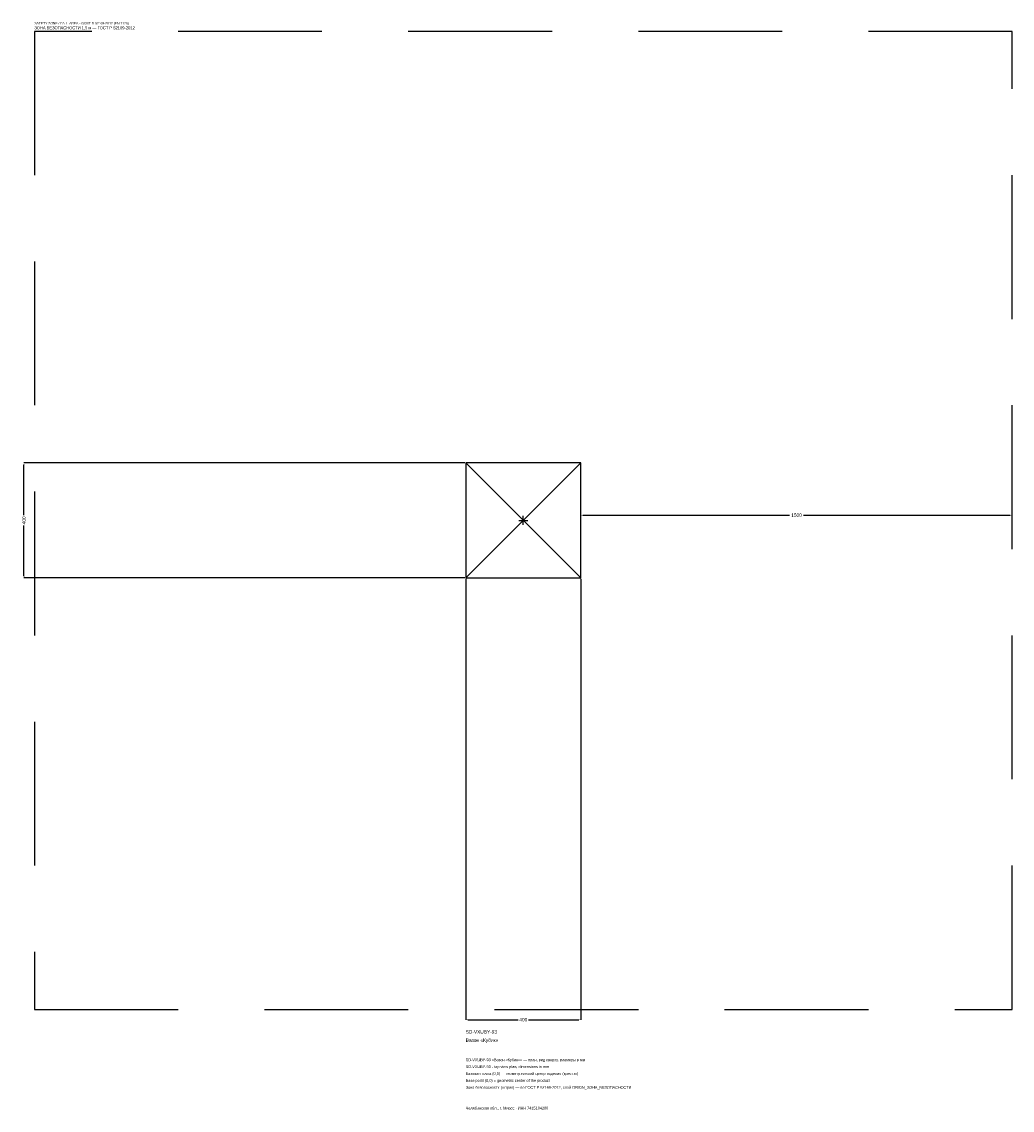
# Model space of a CAD drawing. Header units: metres. Extents: x -1744 to 1700, y -2050 to 1733.
import ezdxf

# ---------------------------------------------------------------- set-up
doc = ezdxf.new("R2010")
doc.units = ezdxf.units.M
doc.linetypes.add('DASHED', pattern=[800, 500, -300])
for name, color, linetype in [('ЗСК_ДАННЫЕ', 3, 'Continuous'), ('ЗСК_ЗОНА_БЕЗОПАСНОСТИ', 1, 'Continuous'), ('ЗСК_КОНТУР', 7, 'Continuous'), ('ЗСК_РАЗМЕРЫ', 8, 'Continuous')]:
    doc.layers.add(name, color=color, linetype=linetype)
doc.dimstyles.new('ORION', dxfattribs={"dimtxt": 12, "dimasz": 7.2, "dimexe": 1.25, "dimexo": 3.6, "dimtad": 1, "dimdec": 0, "dimcen": 2.5, "dimazin": 3, "dimtfac": 1, "dimtmove": 0, "dimatfit": 3})

# ---------------------------------------------------------------- blocks, each defined once
blk = doc.blocks.new('_CLOSEDFILLED')
at = {"color": 0, "linetype": 'BYBLOCK'}
blk.add_solid([(-1, 0.16), (0, 0), (-1, -0.16)], dxfattribs=at)
blk = doc.blocks.new('*D1')
for p, q in [((-200, -203.6), (-200, -1736)), ((200, -203.6), (200, -1736)), ((-192.8, -1736), (-18, -1736)), ((18, -1736), (192.8, -1736))]:
    blk.add_line(p, q)
at = {"layer": 'Defpoints'}
for p in [(-200, -200), (200, -200), (-200, -1736)]:
    blk.add_point(p, dxfattribs=at)
at = {"layer": 'ЗСК_РАЗМЕРЫ', "xscale": 7.199999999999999, "yscale": 7.199999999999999, "rotation": 180}
blk.add_blockref('_CLOSEDFILLED', (-200, -1736), dxfattribs=at)
at = {"layer": 'ЗСК_РАЗМЕРЫ', "xscale": 7.199999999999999, "yscale": 7.199999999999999}
blk.add_blockref('_CLOSEDFILLED', (200, -1736), dxfattribs=at)
at = {"layer": 'ЗСК_РАЗМЕРЫ', "insert": (0, -1736), "char_height": 12, "attachment_point": 5}
blk.add_mtext('400', dxfattribs=at)
blk = doc.blocks.new('*D2')
for p, q in [((-203.6, 200), (-1736, 200)), ((-1736, 18), (-1736, 192.8)), ((-1736, -192.8), (-1736, -18)), ((-203.6, -200), (-1736, -200))]:
    blk.add_line(p, q)
at = {"layer": 'Defpoints'}
for p in [(-200, 200), (-1736, -200), (-200, -200)]:
    blk.add_point(p, dxfattribs=at)
at = {"layer": 'ЗСК_РАЗМЕРЫ', "xscale": 7.199999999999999, "yscale": 7.199999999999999}
for p, rotation in [((-1736, 200), 90), ((-1736, -200), 270)]:
    blk.add_blockref('_CLOSEDFILLED', p, dxfattribs=dict(at, rotation=rotation))
at = {"layer": 'ЗСК_РАЗМЕРЫ', "insert": (-1736, 0), "char_height": 12, "attachment_point": 5, "rotation": 90}
blk.add_mtext('400', dxfattribs=at)
blk = doc.blocks.new('*D3')
for p, q in [((200, 3.6), (200, 18)), ((207.2, 18), (926, 18)), ((974, 18), (1692.8, 18)), ((1700, 3.6), (1700, 18))]:
    blk.add_line(p, q)
at = {"layer": 'Defpoints'}
for p in [(200, 18), (200, 0), (1700, 0)]:
    blk.add_point(p, dxfattribs=at)
at = {"layer": 'ЗСК_РАЗМЕРЫ', "xscale": 7.199999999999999, "yscale": 7.199999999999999, "rotation": 180}
blk.add_blockref('_CLOSEDFILLED', (200, 18), dxfattribs=at)
at = {"layer": 'ЗСК_РАЗМЕРЫ', "xscale": 7.199999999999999, "yscale": 7.199999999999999}
blk.add_blockref('_CLOSEDFILLED', (1700, 18), dxfattribs=at)
at = {"layer": 'ЗСК_РАЗМЕРЫ', "insert": (950, 18), "char_height": 12, "attachment_point": 5}
blk.add_mtext('1500', dxfattribs=at)
blk = doc.blocks.new('ОРИОН SD-VXUBY-93 Вазон Кубик')
at = {"layer": 'ЗСК_ЗОНА_БЕЗОПАСНОСТИ', "linetype": 'DASHED'}
blk.add_lwpolyline([(-1700, -1700), (1700, -1700), (1700, 1700), (-1700, 1700)], close=True, dxfattribs=at)
at = {"layer": 'ЗСК_КОНТУР'}
for p, q in [((-200, -200), (200, 200)), ((-200, 200), (200, -200))]:
    blk.add_line(p, q, dxfattribs=at)
blk.add_lwpolyline([(-200, -200), (200, -200), (200, 200), (-200, 200)], close=True, dxfattribs=at)
at = {"layer": 'ЗСК_РАЗМЕРЫ'}
for p, q in [((-16, 0), (16, 0)), ((0, -16), (0, 16))]:
    blk.add_line(p, q, dxfattribs=at)
at = {"layer": 'ЗСК_ДАННЫЕ'}
for tag, p in [('АРТИКУЛ', (-200, -1784)), ('НАИМЕНОВАНИЕ', (-200, -1812.8))]:
    blk.add_attdef(tag, p, '', height=12, dxfattribs=at)
at = {"layer": 'ЗСК_ДАННЫЕ', "flags": 1}
for tag, p in [('ПРОИЗВОДИТЕЛЬ', (-200, -1841.6)), ('ТЕЛЕФОН', (-200, -1870.4)), ('САЙТ', (-200, -1928)), ('АДРЕС', (-200, -1956.8)), ('РЕКВИЗИТЫ', (-200, -1985.6)), ('ГАБАРИТЫ', (-200, -2014.4)), ('ЗОНА_БЕЗОПАСНОСТИ', (-200, -2043.2))]:
    blk.add_attdef(tag, p, '', height=12, dxfattribs=at)
at = {"layer": 'ЗСК_ЗОНА_БЕЗОПАСНОСТИ', "color": 1}
for s, height, p in [('SAFETY ZONE / FALL AREA - GOST R 52169-2012 (EN 1176)', 8.4, (-1700, 1724)), ('ЗОНА БЕЗОПАСНОСТИ 1,5 м — ГОСТ Р 52169-2012', 10.2, (-1700, 1707.2))]:
    blk.add_text(s, height=height, dxfattribs=at).set_placement(p)
at = {"layer": 'ЗСК_РАЗМЕРЫ'}
dim = blk.add_linear_dim(base=(-1736, -200), p1=(-200, -200), p2=(-200, 200), angle=90, dimstyle='ORION', dxfattribs=at)
dim.commit()
dim.dimension.update_dxf_attribs({"geometry": '*D2', "text_midpoint": (-1736, 0)})
for base, p1, p2, picture, middle in [((200, 18), (200, 0), (1700, 0), '*D3', (950, 18)), ((-200, -1736), (-200, -200), (200, -200), '*D1', (0, -1736))]:
    dim = blk.add_linear_dim(base=base, p1=p1, p2=p2, dimstyle='ORION', dxfattribs=at)
    dim.commit()
    dim.dimension.update_dxf_attribs({"geometry": picture, "text_midpoint": middle})

msp = doc.modelspace()

# ---------------------------------------------------------------- block references
msp.add_blockref('ОРИОН SD-VXUBY-93 Вазон Кубик', (0, 0)).add_auto_attribs({'АРТИКУЛ': 'SD-VXUBY-93', 'НАИМЕНОВАНИЕ': 'Вазон «Кубик»'})

# ---------------------------------------------------------------- texts
at = {"layer": 'ЗСК_ДАННЫЕ', "color": 3}
for s, p in [('SD-VXUBY-93 «Вазон «Кубик»» — план, вид сверху, размеры в мм', (-200, -1880)), ('SD-VXUBY-93 - top view plan, dimensions in mm', (-200, -1904)), ('Челябинская обл., г. Миасс · ИНН 7415104200', (-200, -2048))]:
    msp.add_text(s, height=9.6, dxfattribs=at).set_placement(p)
at = {"layer": 'ЗСК_ДАННЫЕ', "color": 7}
for s, p in [('Базовая точка (0,0) — геометрический центр изделия (крестик)', (-200, -1928)), ('Base point (0,0) = geometric center of the product', (-200, -1952))]:
    msp.add_text(s, height=9.6, dxfattribs=at).set_placement(p)
at = {"layer": 'ЗСК_ДАННЫЕ', "color": 1}
msp.add_text('Зона безопасности (штрих) — по ГОСТ Р 52169-2012, слой ORION_ЗОНА_БЕЗОПАСНОСТИ', height=9.6, dxfattribs=at).set_placement((-200, -1976))

doc.saveas('drawing.dxf')
